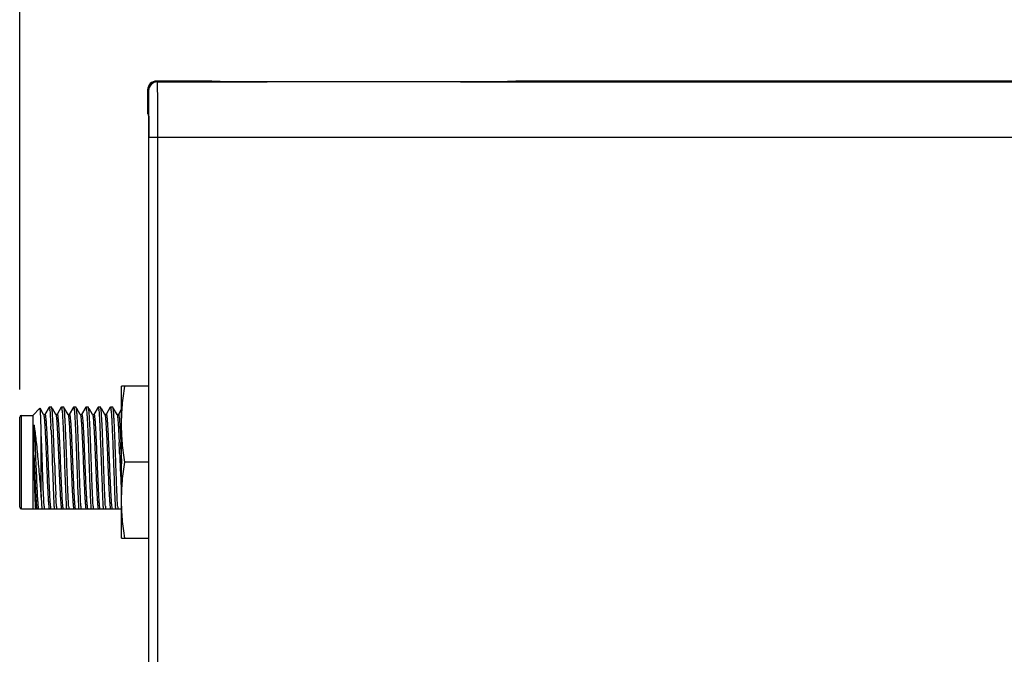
# Model space of a CAD drawing. Header units: inches. Extents: x 0 to 22, y 0 to 17.
# Tile 11 of 35: x 8.4 to 10.6, y 9.8 to 11.2. Entities that reach past the tile are written whole.
import ezdxf

# ---------------------------------------------------------------- set-up
doc = ezdxf.new("R2010")
doc.units = ezdxf.units.IN
doc.header["$LTSCALE"] = 1.21
doc.header["$MEASUREMENT"] = 0
doc.layers.get('0').update_dxf_attribs({"linetype": 'CONTINUOUS'})
doc.layers.add('DIMENSIONS', color=7, linetype='CONTINUOUS')
doc.styles.get("Standard").update_dxf_attribs({"font": 'txt', "width": 0.8})
doc.dimstyles.new('DIMSTYLE_1', dxfattribs={"dimtxt": 0.125, "dimasz": 0.18, "dimexe": 0.18, "dimexo": 0.0625, "dimgap": 0.09, "dimtad": 0, "dimtih": 1, "dimtoh": 1, "dimdec": 3, "dimzin": 4, "dimdsep": 46, "dimtxsty": 'STANDARD', "dimblk": '_FILLED', "dimblk1": '_FILLED', "dimblk2": '_FILLED', "dimcen": 0.09, "dimadec": 0, "dimazin": 0, "dimtp": 0.01, "dimtm": 0.01, "dimtfac": 1, "dimtdec": 3, "dimtofl": 0, "dimtmove": 0, "dimatfit": 3, "dimldrblk": '_FILLED', "dimfxl": 1, "dimtolj": 1, "dimtzin": 4, "dimarcsym": 0})

# ---------------------------------------------------------------- blocks, each defined once
blk = doc.blocks.new('_FILLED')
at = {"color": 0, "linetype": 'BYBLOCK'}
blk.add_solid([(0, 0), (-1, 0.174), (-1, -0.174)], dxfattribs=at)
blk = doc.blocks.new('*D18')
at = {"layer": 'DIMENSIONS', "color": 2, "linetype": 'CONTINUOUS'}
for p, q in [((8.4161, 10.356), (8.4161, 11.769)), ((12.7061, 11.1158), (12.7061, 11.769)), ((8.4161, 11.644), (9.7861, 11.644)), ((12.7061, 11.644), (11.3361, 11.644))]:
    blk.add_line(p, q, dxfattribs=at)
at = {"layer": 'DIMENSIONS', "color": 2, "linetype": 'CONTINUOUS', "xscale": 0.18, "yscale": 0.18, "zscale": 0.18, "rotation": 180}
blk.add_blockref('_FILLED', (8.4161, 11.644), dxfattribs=at)
at = {"layer": 'DIMENSIONS', "color": 2, "linetype": 'CONTINUOUS', "xscale": 0.18, "yscale": 0.18, "zscale": 0.18}
blk.add_blockref('_FILLED', (12.7061, 11.644), dxfattribs=at)
at = {"layer": 'DIMENSIONS', "color": 2, "linetype": 'CONTINUOUS', "insert": (10.5611, 11.7065), "char_height": 0.125, "width": 1.425, "attachment_point": 2, "line_spacing_factor": 0.9}
blk.add_mtext('4.290{\\Ftxt.shx;\\W1.000000;\\H0.125000; }[108.97]', dxfattribs=at)

msp = doc.modelspace()

# ---------------------------------------------------------------- linework, layer by layer
at = {"color": 9, "linetype": 'CONTINUOUS'}
for p, q in [((8.7283, 11.0533), (8.7261, 11.0555)), ((8.7283, 11.0533), (8.9771, 11.0535)), ((9.4151, 11.0535), (10.6984, 11.0533)), ((8.7083, 11.0333), (8.7061, 11.0355)), ((8.7091, 10.9795), (8.7091, 10.9805)), ((8.7092, 10.9283), (11.2058, 10.9283)), ((8.7292, 6.1168), (8.7292, 10.9283)), ((8.4201, 10.0855), (8.4201, 10.2974)), ((8.6411, 10.2965), (8.6415, 10.2934)), ((8.6415, 10.2934), (8.642, 10.2895)), ((8.6402, 10.2654), (8.6416, 10.2357)), ((8.6436, 10.2654), (8.6451, 10.2357)), ((8.6461, 10.2114), (8.6471, 10.1875)), ((8.4803, 10.1911), (8.481, 10.1759)), ((8.4851, 10.0955), (8.4857, 10.0894)), ((8.4857, 10.0894), (8.4862, 10.0858)), ((8.5413, 10.0894), (8.5418, 10.0858)), ((8.569, 10.0894), (8.5696, 10.0858)), ((8.5968, 10.0894), (8.5973, 10.0858)), ((8.6246, 10.0893), (8.6251, 10.0858))]:
    msp.add_line(p, q, dxfattribs=at)
at = {"color": 7, "linetype": 'CONTINUOUS'}
for p, q in [((8.7261, 11.0555), (8.8511, 11.0555)), ((8.8521, 11.0546), (8.8511, 11.0555)), ((9.4151, 11.0535), (8.9771, 11.0535)), ((9.5411, 11.0555), (9.5401, 11.0546)), ((9.5411, 11.0555), (12.2861, 11.0555)), ((8.7061, 11.0355), (8.7061, 10.9816)), ((8.7083, 10.9794), (8.7061, 10.9816)), ((8.7087, 10.9283), (8.7087, 10.9314)), ((8.7092, 6.1168), (8.7092, 10.9283)), ((8.4461, 10.2975), (8.4621, 10.3136)), ((8.4702, 10.2998), (8.4623, 10.3135)), ((8.4826, 10.3163), (8.4731, 10.2998)), ((8.4826, 10.3163), (8.4828, 10.3165)), ((8.4882, 10.3165), (8.4828, 10.3165)), ((8.4885, 10.3163), (8.4882, 10.3165)), ((8.498, 10.2998), (8.4903, 10.3132)), ((8.5103, 10.3163), (8.5008, 10.2998)), ((8.5103, 10.3163), (8.5106, 10.3165)), ((8.516, 10.3165), (8.5106, 10.3165)), ((8.5162, 10.3163), (8.516, 10.3165)), ((8.5258, 10.2998), (8.518, 10.3132)), ((8.5381, 10.3163), (8.5286, 10.2998)), ((8.5381, 10.3163), (8.5384, 10.3165)), ((8.5437, 10.3165), (8.5384, 10.3165)), ((8.544, 10.3163), (8.5437, 10.3165)), ((8.5535, 10.2998), (8.5458, 10.3132)), ((8.5659, 10.3163), (8.5564, 10.2998)), ((8.5659, 10.3163), (8.5662, 10.3165)), ((8.5715, 10.3165), (8.5662, 10.3165)), ((8.5718, 10.3163), (8.5715, 10.3165)), ((8.5813, 10.2998), (8.5736, 10.3132)), ((8.5937, 10.3163), (8.5841, 10.2998)), ((8.5937, 10.3163), (8.5939, 10.3165)), ((8.5993, 10.3165), (8.5939, 10.3165)), ((8.5996, 10.3163), (8.5993, 10.3165)), ((8.6091, 10.2998), (8.6014, 10.3132)), ((8.6214, 10.3163), (8.6119, 10.2998)), ((8.6214, 10.3163), (8.6217, 10.3165)), ((8.6271, 10.3165), (8.6217, 10.3165)), ((8.6273, 10.3163), (8.6271, 10.3165)), ((8.6368, 10.2998), (8.6291, 10.3132)), ((8.6469, 10.3124), (8.6397, 10.2998)), ((8.4161, 10.2935), (8.4161, 10.2937)), ((8.4161, 10.0895), (8.4161, 10.2935)), ((8.4201, 10.2975), (8.4461, 10.2975)), ((8.4461, 10.2975), (8.4461, 10.0855)), ((8.4702, 10.2999), (8.4702, 10.2998)), ((8.4703, 10.2998), (8.4702, 10.2999)), ((8.4709, 10.2993), (8.4703, 10.2998)), ((8.4731, 10.2998), (8.4731, 10.2999)), ((8.4845, 10.3084), (8.4849, 10.3039)), ((8.498, 10.2999), (8.498, 10.2998)), ((8.5122, 10.3086), (8.5126, 10.3042)), ((8.5258, 10.2998), (8.5257, 10.2999)), ((8.5257, 10.2999), (8.5258, 10.2998)), ((8.5264, 10.2993), (8.5258, 10.2998)), ((8.5286, 10.2998), (8.5286, 10.2999)), ((8.54, 10.3084), (8.5404, 10.3039)), ((8.5536, 10.2998), (8.5535, 10.2999)), ((8.5535, 10.2999), (8.5535, 10.2998)), ((8.5542, 10.2993), (8.5536, 10.2998)), ((8.5564, 10.2998), (8.5564, 10.2999)), ((8.5678, 10.3084), (8.5682, 10.3039)), ((8.5813, 10.2998), (8.5813, 10.2999)), ((8.5813, 10.2999), (8.5813, 10.2998)), ((8.582, 10.2993), (8.5813, 10.2998)), ((8.5841, 10.2998), (8.5842, 10.2999)), ((8.5955, 10.3084), (8.5959, 10.3039)), ((8.6091, 10.2998), (8.6091, 10.2998)), ((8.6092, 10.2997), (8.6091, 10.2998)), ((8.6119, 10.2998), (8.6119, 10.2999)), ((8.6233, 10.3082), (8.6237, 10.3036)), ((8.6369, 10.2998), (8.6368, 10.2999)), ((8.6368, 10.2999), (8.6368, 10.2998)), ((8.6375, 10.2993), (8.6369, 10.2998)), ((8.6397, 10.2998), (8.6397, 10.2999)), ((8.4651, 10.1113), (8.4651, 10.253)), ((8.4871, 10.2639), (8.4895, 10.2006)), ((8.4895, 10.2006), (8.4897, 10.1949)), ((8.4954, 10.1846), (8.4946, 10.2072)), ((8.4897, 10.1949), (8.4899, 10.1892)), ((8.4899, 10.1892), (8.4903, 10.1779)), ((8.4903, 10.1779), (8.4927, 10.1155)), ((8.4651, 10.1113), (8.4665, 10.0852)), ((8.4927, 10.1155), (8.4929, 10.1111)), ((8.4993, 10.0911), (8.498, 10.1173)), ((8.4161, 10.0895), (8.4161, 10.0893)), ((8.4524, 10.0852), (8.452, 10.0915)), ((8.4201, 10.0855), (8.4461, 10.0855)), ((8.6471, 10.0852), (8.4465, 10.0852))]:
    msp.add_line(p, q, dxfattribs=at)
at = {"color": 6, "linetype": 'CONTINUOUS'}
for p, q in [((8.6471, 10.0868), (8.6471, 10.3635)), ((8.7092, 10.3635), (8.6471, 10.3635)), ((8.7092, 10.1915), (8.6542, 10.1915)), ((8.6471, 10.0195), (8.6471, 10.0852)), ((8.6471, 10.0195), (8.7092, 10.0195))]:
    msp.add_line(p, q, dxfattribs=at)
at = {"color": 7, "linetype": 'CONTINUOUS'}
for points in [[(8.4731, 10.2999), (8.473, 10.2997), (8.4715, 10.2991), (8.4709, 10.2993)], [(8.5008, 10.2998), (8.4998, 10.2992), (8.4981, 10.2997), (8.498, 10.2999)], [(8.5286, 10.2999), (8.5285, 10.2997), (8.5271, 10.2991), (8.5264, 10.2993)], [(8.5564, 10.2999), (8.5563, 10.2997), (8.5549, 10.2991), (8.5542, 10.2993)], [(8.5842, 10.2999), (8.5841, 10.2997), (8.5826, 10.2991), (8.582, 10.2993)], [(8.6119, 10.2999), (8.6117, 10.2996), (8.6096, 10.2994), (8.6092, 10.2997)], [(8.6397, 10.2999), (8.6396, 10.2997), (8.6382, 10.2991), (8.6375, 10.2993)]]:
    msp.add_lwpolyline(points, dxfattribs=at)
at = {"color": 9, "linetype": 'CONTINUOUS'}
for centre, radius, start, end in [((8.7283, 11.0333), 0.02, 90.0053, 179.9947), ((-2.3396, 10.9288), 11.0489, 359.99742, 0.26271), ((1.4668, 9.917), 7.1819, 2.3497, 2.54378), ((1.4702, 9.917), 7.1819, 2.3497, 2.54378), ((8.9119, 10.1323), 0.4284, 184.231, 184.927), ((8.4928, 10.0925), 0.0384, 189.2803, 190.3535), ((8.4828, 10.0907), 0.0282, 190.3918, 191.3096), ((8.4965, 10.0926), 0.0386, 189.3968, 190.1406), ((8.4874, 10.091), 0.0294, 190.148, 191.2911), ((8.5152, 10.091), 0.0294, 190.1495, 191.2912), ((8.543, 10.091), 0.0294, 190.1411, 191.2905), ((8.5707, 10.091), 0.0294, 190.1495, 191.2912), ((8.5985, 10.091), 0.0294, 190.1495, 191.2912), ((8.6263, 10.091), 0.0294, 190.1495, 191.2912), ((8.654, 10.091), 0.0294, 190.1489, 191.2911)]:
    msp.add_arc(centre, radius, start, end, dxfattribs=at)
at = {"color": 7, "linetype": 'CONTINUOUS'}
for centre, radius, start, end in [((8.4201, 10.2935), 0.004, 90, 177), ((8.3479, 10.2949), 0.1373, 5.6464, 6.4414), ((8.3824, 10.2956), 0.1304, 5.732, 6.5538), ((8.4034, 10.2949), 0.1373, 5.6464, 6.4413), ((8.4312, 10.2949), 0.1373, 5.6465, 6.4414), ((8.4589, 10.2949), 0.1373, 5.6464, 6.4413), ((8.4813, 10.2943), 0.1427, 5.5835, 6.3563), ((5.7465, 10.1454), 2.7432, 2.4756, 2.6626), ((6.9808, 10.2046), 1.5128, 2.9209, 3.0662), ((6.0428, 10.1583), 2.4519, 2.4846, 2.8843), ((0.926, 9.9453), 7.5731, 1.98165, 2.41605), ((17.8948, 10.5066), 9.4049, 181.96189, 182.29073), ((10.476, 10.2024), 1.9852, 182.6378, 182.9917), ((12.2358, 10.2813), 3.7414, 182.3074, 182.5121), ((8.4201, 10.0895), 0.004, 183, 270), ((9.2104, 10.1347), 0.7402, 183.3451, 183.8372), ((9.8241, 10.1689), 1.3325, 183.0161, 183.1757), ((9.4015, 10.1453), 0.9092, 183.1635, 183.7892), ((9.23, 10.1342), 0.732, 183.3718, 183.8382), ((9.267, 10.1348), 0.7413, 183.3415, 183.837), ((9.2948, 10.1348), 0.7413, 183.3415, 183.837), ((9.3226, 10.1348), 0.7413, 183.3415, 183.837), ((9.3501, 10.1348), 0.741, 183.3424, 183.837), ((9.3781, 10.1348), 0.7413, 183.3415, 183.837)]:
    msp.add_arc(centre, radius, start, end, dxfattribs=at)
for centre, major_axis, ratio, start_param, end_param in [((8.7261, 11.0355), (0.0141, -0.0141), 0.999924, 2.356233, 3.926953), ((8.7083, 10.9314), (0, 0.048), 0.008727, -1.570796, -0.008727)]:
    msp.add_ellipse(centre, major_axis=major_axis, ratio=ratio, start_param=start_param, end_param=end_param, dxfattribs=at)
at = {"color": 9, "linetype": 'CONTINUOUS'}
for points, knots in [([(8.7292, 10.9283), (8.7292, 10.9364), (8.7292, 10.9484), (8.7292, 10.9643), (8.7292, 10.9757), (8.7291, 10.9867), (8.7291, 10.9972), (8.729, 11.007), (8.729, 11.016), (8.7289, 11.0242), (8.7288, 11.0315), (8.7288, 11.037), (8.7287, 11.0409), (8.7287, 11.0434), (8.7286, 11.0456), (8.7286, 11.0476), (8.7286, 11.0492), (8.7285, 11.0504), (8.7285, 11.0513), (8.7285, 11.0518), (8.7284, 11.0522), (8.7284, 11.0526), (8.7284, 11.0529), (8.7284, 11.0531), (8.7284, 11.0532), (8.7283, 11.0533), (8.7283, 11.0533)], [0, 0, 0, 0, 0.193947, 0.28872, 0.380672, 0.468971, 0.552802, 0.631388, 0.703973, 0.769835, 0.828375, 0.879025, 0.901232, 0.921295, 0.93917, 0.954811, 0.968173, 0.979221, 0.983872, 0.987939, 0.99142, 0.994314, 0.996618, 0.998332, 0.999456, 1, 1, 1, 1]), ([(8.7091, 10.9805), (8.7091, 10.9843), (8.7091, 10.9915), (8.709, 11.0003), (8.7089, 11.0068), (8.7089, 11.0111), (8.7088, 11.0151), (8.7088, 11.0188), (8.7087, 11.022), (8.7087, 11.0249), (8.7086, 11.0273), (8.7086, 11.0291), (8.7085, 11.0303), (8.7085, 11.0311), (8.7085, 11.0317), (8.7085, 11.0322), (8.7084, 11.0327), (8.7084, 11.0329), (8.7084, 11.0331), (8.7084, 11.0332), (8.7084, 11.0333), (8.7083, 11.0333), (8.7083, 11.0333)], [0, 0, 0, 0, 0.215617, 0.410903, 0.499825, 0.582439, 0.658412, 0.727413, 0.789126, 0.843315, 0.889763, 0.928253, 0.944448, 0.958591, 0.970673, 0.980688, 0.988627, 0.994486, 0.996635, 0.998265, 0.99938, 1, 1, 1, 1]), ([(8.4702, 10.2998), (8.4703, 10.2997), (8.4704, 10.2995), (8.4706, 10.2988), (8.4709, 10.2975), (8.4712, 10.2957), (8.4714, 10.2942), (8.4715, 10.2934)], [0, 0, 0, 0, 0.05664, 0.132374, 0.342745, 0.632205, 1, 1, 1, 1]), ([(8.4715, 10.2934), (8.4717, 10.2913), (8.4722, 10.2864), (8.4728, 10.278), (8.4734, 10.2679), (8.474, 10.2562), (8.4747, 10.2431), (8.4755, 10.2238), (8.4766, 10.1986), (8.4778, 10.1684), (8.4788, 10.144), (8.4797, 10.126), (8.4803, 10.1144), (8.4809, 10.1044), (8.4814, 10.0983), (8.4816, 10.0955)], [0, 0, 0, 0, 0.032603, 0.075132, 0.126724, 0.186324, 0.252705, 0.324499, 0.47832, 0.635154, 0.782118, 0.848068, 0.907147, 0.958139, 1, 1, 1, 1]), ([(8.4731, 10.2999), (8.4731, 10.2999), (8.4732, 10.3), (8.4733, 10.3001), (8.4734, 10.3001), (8.4736, 10.3), (8.4737, 10.2999), (8.4738, 10.2996), (8.4739, 10.2993), (8.474, 10.299), (8.4741, 10.2985), (8.4743, 10.2978), (8.4745, 10.2967), (8.4747, 10.2952), (8.4749, 10.294), (8.4749, 10.2934)], [0, 0, 0, 0, 0.025574, 0.044252, 0.059941, 0.078545, 0.10401, 0.137958, 0.181047, 0.233574, 0.295683, 0.367437, 0.539923, 0.750911, 1, 1, 1, 1]), ([(8.4749, 10.2934), (8.4752, 10.2911), (8.4757, 10.2858), (8.4763, 10.2768), (8.477, 10.2658), (8.4777, 10.253), (8.4783, 10.2388), (8.4792, 10.2181), (8.4799, 10.202), (8.4803, 10.1911)], [0, 0, 0, 0, 0.067569, 0.156653, 0.26522, 0.390762, 0.530371, 0.680805, 1, 1, 1, 1]), ([(8.498, 10.2998), (8.498, 10.2997), (8.4982, 10.2995), (8.4984, 10.2988), (8.4986, 10.2976), (8.4989, 10.2958), (8.4991, 10.2945), (8.4992, 10.2937)], [0, 0, 0, 0, 0.05738, 0.133632, 0.344377, 0.633386, 1, 1, 1, 1]), ([(8.4992, 10.2937), (8.4994, 10.2922), (8.4997, 10.2888), (8.5002, 10.2831), (8.5007, 10.2763), (8.5013, 10.2654), (8.5021, 10.2497), (8.5031, 10.2291), (8.504, 10.2067), (8.5049, 10.1835), (8.5059, 10.1608), (8.5065, 10.1459), (8.5069, 10.1387)], [0, 0, 0, 0, 0.02959, 0.066532, 0.110405, 0.160701, 0.278152, 0.413411, 0.560161, 0.711542, 0.860476, 1, 1, 1, 1]), ([(8.5008, 10.2998), (8.5009, 10.2999), (8.5009, 10.3), (8.501, 10.3001), (8.5012, 10.3001), (8.5013, 10.3), (8.5014, 10.2999), (8.5015, 10.2997), (8.5016, 10.2994), (8.5018, 10.2991), (8.5019, 10.2986), (8.502, 10.2979), (8.5022, 10.2969), (8.5025, 10.2954), (8.5026, 10.2943), (8.5027, 10.2937)], [0, 0, 0, 0, 0.027688, 0.047942, 0.064184, 0.082289, 0.106822, 0.139769, 0.181926, 0.233649, 0.295107, 0.366382, 0.538451, 0.749783, 1, 1, 1, 1]), ([(8.5027, 10.2937), (8.5028, 10.2922), (8.5032, 10.2888), (8.5037, 10.2831), (8.5041, 10.2763), (8.5048, 10.2654), (8.5056, 10.2497), (8.5065, 10.2291), (8.5075, 10.2067), (8.5084, 10.1835), (8.5093, 10.1608), (8.51, 10.1459), (8.5103, 10.1387)], [0, 0, 0, 0, 0.02959, 0.066532, 0.110405, 0.160701, 0.278152, 0.413411, 0.560161, 0.711542, 0.860476, 1, 1, 1, 1]), ([(8.5258, 10.2998), (8.5258, 10.2997), (8.5259, 10.2995), (8.5262, 10.2988), (8.5264, 10.2975), (8.5267, 10.2957), (8.5269, 10.2942), (8.527, 10.2934)], [0, 0, 0, 0, 0.05664, 0.132374, 0.342745, 0.632205, 1, 1, 1, 1]), ([(8.527, 10.2934), (8.5271, 10.2923), (8.5274, 10.2899), (8.5279, 10.2841), (8.5285, 10.2755), (8.5292, 10.2636), (8.5299, 10.2498), (8.5306, 10.2345), (8.5313, 10.2181), (8.532, 10.2009), (8.5327, 10.1836), (8.5334, 10.1664), (8.5341, 10.1499), (8.5348, 10.1345), (8.5355, 10.1205), (8.5362, 10.1084), (8.5368, 10.0997), (8.5373, 10.0938), (8.5377, 10.0903), (8.538, 10.0875), (8.5383, 10.0859), (8.5384, 10.0852)], [0, 0, 0, 0, 0.016183, 0.035433, 0.082627, 0.140377, 0.20719, 0.281334, 0.360883, 0.443771, 0.527842, 0.610911, 0.690819, 0.765489, 0.832981, 0.891546, 0.939669, 0.959418, 0.976119, 0.989671, 1, 1, 1, 1]), ([(8.5286, 10.2999), (8.5287, 10.2999), (8.5287, 10.3), (8.5288, 10.3001), (8.529, 10.3001), (8.5291, 10.3), (8.5292, 10.2999), (8.5293, 10.2996), (8.5294, 10.2993), (8.5296, 10.299), (8.5297, 10.2985), (8.5298, 10.2978), (8.53, 10.2967), (8.5303, 10.2952), (8.5304, 10.294), (8.5305, 10.2934)], [0, 0, 0, 0, 0.025574, 0.044252, 0.059941, 0.078545, 0.10401, 0.137958, 0.181047, 0.233574, 0.295683, 0.367437, 0.539923, 0.750911, 1, 1, 1, 1]), ([(8.5305, 10.2934), (8.5307, 10.2911), (8.5312, 10.2858), (8.5319, 10.2768), (8.5325, 10.2658), (8.5332, 10.253), (8.5339, 10.2388), (8.5348, 10.2181), (8.5359, 10.1912), (8.537, 10.1643), (8.5379, 10.1435), (8.5385, 10.1294), (8.5392, 10.1167), (8.5399, 10.1058), (8.5405, 10.0969), (8.541, 10.0916), (8.5413, 10.0894)], [0, 0, 0, 0, 0.033868, 0.078521, 0.132939, 0.195866, 0.265843, 0.341247, 0.50124, 0.661059, 0.736248, 0.805932, 0.868494, 0.922483, 0.966655, 1, 1, 1, 1]), ([(8.5535, 10.2998), (8.5536, 10.2997), (8.5537, 10.2995), (8.5539, 10.2988), (8.5542, 10.2975), (8.5545, 10.2957), (8.5547, 10.2942), (8.5548, 10.2934)], [0, 0, 0, 0, 0.05664, 0.132374, 0.342745, 0.632205, 1, 1, 1, 1]), ([(8.5548, 10.2934), (8.5549, 10.2923), (8.5552, 10.2899), (8.5557, 10.2841), (8.5563, 10.2755), (8.557, 10.2636), (8.5577, 10.2498), (8.5584, 10.2345), (8.5591, 10.2181), (8.5598, 10.2009), (8.5605, 10.1836), (8.5612, 10.1664), (8.5619, 10.1499), (8.5626, 10.1345), (8.5633, 10.1205), (8.564, 10.1084), (8.5646, 10.0997), (8.5651, 10.0938), (8.5654, 10.0903), (8.5658, 10.0875), (8.5661, 10.0859), (8.5662, 10.0852)], [0, 0, 0, 0, 0.016183, 0.035433, 0.082627, 0.140377, 0.20719, 0.281334, 0.360883, 0.443771, 0.527842, 0.610911, 0.690819, 0.765489, 0.832981, 0.891546, 0.939669, 0.959418, 0.976119, 0.989671, 1, 1, 1, 1]), ([(8.5564, 10.2999), (8.5564, 10.2999), (8.5565, 10.3), (8.5566, 10.3001), (8.5568, 10.3001), (8.5569, 10.3), (8.557, 10.2999), (8.5571, 10.2996), (8.5572, 10.2993), (8.5573, 10.299), (8.5574, 10.2985), (8.5576, 10.2978), (8.5578, 10.2967), (8.558, 10.2952), (8.5582, 10.294), (8.5582, 10.2934)], [0, 0, 0, 0, 0.025574, 0.044252, 0.059941, 0.078545, 0.10401, 0.137958, 0.181047, 0.233574, 0.295683, 0.367437, 0.539923, 0.750911, 1, 1, 1, 1]), ([(8.5582, 10.2934), (8.5585, 10.2911), (8.559, 10.2858), (8.5597, 10.2768), (8.5603, 10.2658), (8.561, 10.253), (8.5616, 10.2388), (8.5625, 10.2181), (8.5636, 10.1912), (8.5647, 10.1643), (8.5656, 10.1435), (8.5663, 10.1294), (8.567, 10.1167), (8.5676, 10.1058), (8.5683, 10.0969), (8.5688, 10.0916), (8.569, 10.0894)], [0, 0, 0, 0, 0.033868, 0.078521, 0.132939, 0.195866, 0.265843, 0.341247, 0.50124, 0.661059, 0.736248, 0.805932, 0.868494, 0.922483, 0.966655, 1, 1, 1, 1]), ([(8.5813, 10.2998), (8.5814, 10.2997), (8.5815, 10.2995), (8.5817, 10.2988), (8.582, 10.2975), (8.5823, 10.2957), (8.5825, 10.2942), (8.5825, 10.2934)], [0, 0, 0, 0, 0.05664, 0.132374, 0.342745, 0.632205, 1, 1, 1, 1]), ([(8.5825, 10.2934), (8.5827, 10.2923), (8.5829, 10.2899), (8.5834, 10.2841), (8.584, 10.2755), (8.5847, 10.2636), (8.5854, 10.2498), (8.5861, 10.2345), (8.5868, 10.2181), (8.5875, 10.2009), (8.5883, 10.1836), (8.589, 10.1664), (8.5897, 10.1499), (8.5904, 10.1345), (8.5911, 10.1205), (8.5918, 10.1084), (8.5924, 10.0997), (8.5929, 10.0938), (8.5932, 10.0903), (8.5936, 10.0875), (8.5938, 10.0859), (8.594, 10.0852)], [0, 0, 0, 0, 0.016183, 0.035433, 0.082627, 0.140377, 0.20719, 0.281334, 0.360883, 0.443771, 0.527842, 0.610911, 0.690819, 0.765489, 0.832981, 0.891546, 0.939669, 0.959418, 0.976119, 0.989671, 1, 1, 1, 1]), ([(8.5842, 10.2999), (8.5842, 10.2999), (8.5843, 10.3), (8.5844, 10.3001), (8.5845, 10.3001), (8.5846, 10.3), (8.5848, 10.2999), (8.5849, 10.2996), (8.585, 10.2993), (8.5851, 10.299), (8.5852, 10.2985), (8.5854, 10.2978), (8.5856, 10.2967), (8.5858, 10.2952), (8.5859, 10.294), (8.586, 10.2934)], [0, 0, 0, 0, 0.025574, 0.044252, 0.059941, 0.078545, 0.10401, 0.137958, 0.181047, 0.233574, 0.295683, 0.367437, 0.539923, 0.750911, 1, 1, 1, 1]), ([(8.586, 10.2934), (8.5863, 10.2911), (8.5868, 10.2858), (8.5874, 10.2768), (8.5881, 10.2658), (8.5887, 10.253), (8.5894, 10.2388), (8.5903, 10.2181), (8.5914, 10.1912), (8.5925, 10.1643), (8.5934, 10.1435), (8.5941, 10.1294), (8.5947, 10.1167), (8.5954, 10.1058), (8.596, 10.0969), (8.5965, 10.0916), (8.5968, 10.0894)], [0, 0, 0, 0, 0.033868, 0.078521, 0.132939, 0.195866, 0.265843, 0.341247, 0.50124, 0.661059, 0.736248, 0.805932, 0.868494, 0.922483, 0.966655, 1, 1, 1, 1]), ([(8.6091, 10.2998), (8.6092, 10.2997), (8.6093, 10.2994), (8.6095, 10.2987), (8.6098, 10.2974), (8.6101, 10.2955), (8.6103, 10.294), (8.6103, 10.2932)], [0, 0, 0, 0, 0.057605, 0.134105, 0.345178, 0.634085, 1, 1, 1, 1]), ([(8.6103, 10.2932), (8.6105, 10.292), (8.6107, 10.2896), (8.6112, 10.2838), (8.6118, 10.2751), (8.6125, 10.2632), (8.6132, 10.2493), (8.6139, 10.234), (8.6146, 10.2176), (8.6153, 10.2005), (8.616, 10.1832), (8.6167, 10.1661), (8.6174, 10.1496), (8.6181, 10.1343), (8.6188, 10.1204), (8.6195, 10.1083), (8.6201, 10.0996), (8.6206, 10.0938), (8.621, 10.0903), (8.6213, 10.0875), (8.6216, 10.0859), (8.6217, 10.0852)], [0, 0, 0, 0, 0.016425, 0.035895, 0.08346, 0.141486, 0.208481, 0.282718, 0.362277, 0.445104, 0.529057, 0.611965, 0.691685, 0.766155, 0.833453, 0.891842, 0.939822, 0.959514, 0.976171, 0.98969, 1, 1, 1, 1]), ([(8.6119, 10.2999), (8.612, 10.2999), (8.612, 10.3), (8.6122, 10.3001), (8.6123, 10.3001), (8.6124, 10.3), (8.6125, 10.2999), (8.6126, 10.2996), (8.6128, 10.2993), (8.6129, 10.2989), (8.613, 10.2985), (8.6132, 10.2977), (8.6134, 10.2966), (8.6136, 10.295), (8.6137, 10.2938), (8.6138, 10.2932)], [0, 0, 0, 0, 0.025109, 0.043355, 0.058756, 0.077292, 0.102823, 0.136895, 0.180133, 0.232818, 0.295082, 0.366982, 0.539715, 0.750864, 1, 1, 1, 1]), ([(8.6138, 10.2932), (8.6141, 10.2909), (8.6146, 10.2855), (8.6152, 10.2764), (8.6159, 10.2653), (8.6165, 10.2525), (8.6172, 10.2384), (8.6181, 10.2176), (8.6192, 10.1908), (8.6203, 10.164), (8.6212, 10.1433), (8.6219, 10.1292), (8.6225, 10.1166), (8.6232, 10.1057), (8.6238, 10.0968), (8.6243, 10.0916), (8.6246, 10.0893)], [0, 0, 0, 0, 0.034315, 0.079332, 0.134026, 0.197143, 0.267227, 0.34266, 0.502518, 0.662022, 0.737019, 0.806508, 0.868883, 0.922708, 0.966747, 1, 1, 1, 1]), ([(8.6368, 10.2998), (8.6369, 10.2997), (8.637, 10.2995), (8.6372, 10.2988), (8.6375, 10.2975), (8.6378, 10.2957), (8.638, 10.2942), (8.6381, 10.2934)], [0, 0, 0, 0, 0.05664, 0.132374, 0.342745, 0.632205, 1, 1, 1, 1]), ([(8.6381, 10.2934), (8.6383, 10.2917), (8.6387, 10.2879), (8.6392, 10.2815), (8.6397, 10.2739), (8.64, 10.2684), (8.6402, 10.2654)], [0, 0, 0, 0, 0.182288, 0.411879, 0.685692, 1, 1, 1, 1]), ([(8.6397, 10.2999), (8.6397, 10.2999), (8.6398, 10.3), (8.6399, 10.3001), (8.64, 10.3001), (8.6401, 10.3001), (8.6402, 10.3), (8.6403, 10.2999), (8.6404, 10.2996), (8.6406, 10.299), (8.6409, 10.298), (8.641, 10.2971), (8.6411, 10.2965)], [0, 0, 0, 0, 0.035419, 0.063136, 0.08548, 0.106652, 0.131454, 0.163073, 0.25214, 0.379381, 0.54623, 1, 1, 1, 1]), ([(8.642, 10.2895), (8.6421, 10.2879), (8.6424, 10.2844), (8.643, 10.2763), (8.6434, 10.2699), (8.6436, 10.2654)], [0, 0, 0, 0, 0.201144, 0.436267, 1, 1, 1, 1]), ([(8.4487, 10.2748), (8.4489, 10.2713), (8.4493, 10.264), (8.4502, 10.2478), (8.4512, 10.2253), (8.4523, 10.1968), (8.4535, 10.1679), (8.4545, 10.1446), (8.4553, 10.1274), (8.4559, 10.1161), (8.4565, 10.1063), (8.4571, 10.098), (8.4576, 10.0922), (8.4581, 10.0885), (8.4583, 10.087), (8.4584, 10.0863)], [0, 0, 0, 0, 0.054787, 0.116826, 0.257898, 0.412684, 0.569615, 0.716964, 0.783554, 0.843724, 0.896349, 0.940447, 0.975204, 0.988877, 1, 1, 1, 1]), ([(8.4487, 10.2012), (8.4489, 10.1949), (8.4495, 10.1822), (8.4502, 10.1636), (8.451, 10.1459), (8.4518, 10.1295), (8.4525, 10.1151), (8.4532, 10.1045), (8.4537, 10.0973), (8.4541, 10.093), (8.4545, 10.0894), (8.4548, 10.0873), (8.4549, 10.0864)], [0, 0, 0, 0, 0.166113, 0.329703, 0.485718, 0.629342, 0.756144, 0.86222, 0.906443, 0.944325, 0.975584, 1, 1, 1, 1]), ([(8.6427, 10.2114), (8.643, 10.203), (8.6437, 10.1861), (8.6447, 10.1615), (8.6457, 10.1385), (8.6464, 10.1239), (8.6468, 10.1171)], [0, 0, 0, 0, 0.269129, 0.535069, 0.783228, 1, 1, 1, 1]), ([(8.481, 10.1759), (8.4813, 10.1685), (8.4819, 10.1542), (8.4828, 10.134), (8.4837, 10.1164), (8.4843, 10.1056), (8.4847, 10.1007)], [0, 0, 0, 0, 0.295318, 0.568251, 0.80667, 1, 1, 1, 1]), ([(8.5069, 10.1387), (8.5072, 10.1323), (8.5076, 10.1232), (8.5083, 10.1117), (8.5087, 10.1043), (8.5092, 10.098), (8.5097, 10.0927), (8.5101, 10.089), (8.5104, 10.0866), (8.5106, 10.0856), (8.5107, 10.0852)], [0, 0, 0, 0, 0.354371, 0.509473, 0.647431, 0.766676, 0.865865, 0.943904, 0.974731, 1, 1, 1, 1]), ([(8.5103, 10.1387), (8.5106, 10.1325), (8.5111, 10.1236), (8.5117, 10.1124), (8.5121, 10.1051), (8.5126, 10.0988), (8.513, 10.0935), (8.5135, 10.0893), (8.5138, 10.0868), (8.514, 10.0858)], [0, 0, 0, 0, 0.348742, 0.502188, 0.639426, 0.758986, 0.859594, 0.940197, 1, 1, 1, 1]), ([(8.4816, 10.0955), (8.4818, 10.0935), (8.4821, 10.0906), (8.4825, 10.0872), (8.4828, 10.0858), (8.4829, 10.0852)], [0, 0, 0, 0, 0.596628, 0.822969, 1, 1, 1, 1])]:
    msp.add_open_spline(points, degree=3, knots=knots, dxfattribs=at)
at = {"color": 7, "linetype": 'CONTINUOUS'}
for points, knots in [([(8.9771, 11.0535), (8.969, 11.0535), (8.957, 11.0535), (8.9411, 11.0535), (8.9296, 11.0536), (8.9186, 11.0536), (8.9082, 11.0537), (8.8984, 11.0537), (8.8893, 11.0538), (8.8811, 11.0539), (8.8738, 11.0539), (8.8684, 11.054), (8.8645, 11.0541), (8.862, 11.0541), (8.8598, 11.0542), (8.8578, 11.0542), (8.8561, 11.0543), (8.8549, 11.0543), (8.8541, 11.0544), (8.8536, 11.0544), (8.8532, 11.0544), (8.8528, 11.0544), (8.8525, 11.0545), (8.8523, 11.0545), (8.8522, 11.0545), (8.8521, 11.0545), (8.8521, 11.0546)], [0, 0, 0, 0, 0.193929, 0.288694, 0.380643, 0.468938, 0.55276, 0.631333, 0.703913, 0.769782, 0.828333, 0.878987, 0.901191, 0.92125, 0.939121, 0.95476, 0.968124, 0.979179, 0.983835, 0.987907, 0.991392, 0.99429, 0.996599, 0.998317, 0.999446, 1, 1, 1, 1]), ([(9.5401, 11.0546), (9.5401, 11.0545), (9.54, 11.0545), (9.5399, 11.0545), (9.5397, 11.0545), (9.5394, 11.0544), (9.539, 11.0544), (9.5386, 11.0544), (9.5381, 11.0544), (9.5373, 11.0543), (9.5361, 11.0543), (9.5344, 11.0542), (9.5324, 11.0542), (9.5302, 11.0541), (9.5277, 11.0541), (9.5238, 11.054), (9.5184, 11.0539), (9.5111, 11.0539), (9.5029, 11.0538), (9.4938, 11.0537), (9.484, 11.0537), (9.4736, 11.0536), (9.4626, 11.0536), (9.4511, 11.0535), (9.4352, 11.0535), (9.4232, 11.0535), (9.4151, 11.0535)], [0, 0, 0, 0, 0.000553, 0.001683, 0.003401, 0.005709, 0.008607, 0.012093, 0.016164, 0.02082, 0.031875, 0.045239, 0.060878, 0.078749, 0.098809, 0.121012, 0.171667, 0.230218, 0.296087, 0.368667, 0.44724, 0.531061, 0.619357, 0.711306, 0.806071, 1, 1, 1, 1]), ([(8.4634, 10.303), (8.4633, 10.3038), (8.4633, 10.3052), (8.4631, 10.3071), (8.463, 10.3089), (8.4629, 10.3103), (8.4627, 10.3115), (8.4626, 10.3124), (8.4625, 10.313), (8.4624, 10.3133), (8.4623, 10.3135), (8.4623, 10.3135)], [0, 0, 0, 0, 0.211666, 0.399224, 0.562247, 0.700369, 0.813297, 0.900828, 0.962915, 0.984514, 1, 1, 1, 1]), ([(8.4828, 10.3165), (8.4829, 10.3165), (8.483, 10.3164), (8.4831, 10.3163), (8.4833, 10.316), (8.4834, 10.3156), (8.4836, 10.3149), (8.4837, 10.314), (8.484, 10.3124), (8.4842, 10.3112), (8.4843, 10.3103)], [0, 0, 0, 0, 0.030894, 0.054108, 0.083799, 0.163992, 0.272955, 0.411069, 0.578379, 1, 1, 1, 1]), ([(8.4914, 10.2855), (8.4913, 10.2877), (8.491, 10.2917), (8.4907, 10.2975), (8.4903, 10.3026), (8.49, 10.3069), (8.4897, 10.31), (8.4894, 10.312), (8.4892, 10.3133), (8.489, 10.3143), (8.4889, 10.3152), (8.4887, 10.3158), (8.4885, 10.3162), (8.4885, 10.3163)], [0, 0, 0, 0, 0.208892, 0.395848, 0.559618, 0.699116, 0.813435, 0.860926, 0.901879, 0.936247, 0.964016, 0.985216, 1, 1, 1, 1]), ([(8.5106, 10.3165), (8.5107, 10.3165), (8.5108, 10.3164), (8.5109, 10.3163), (8.511, 10.3161), (8.5112, 10.3156), (8.5113, 10.3149), (8.5115, 10.3141), (8.5117, 10.3126), (8.5119, 10.3114), (8.512, 10.3105)], [0, 0, 0, 0, 0.031276, 0.054597, 0.084355, 0.164594, 0.273521, 0.411541, 0.578716, 1, 1, 1, 1]), ([(8.527, 10.0916), (8.5268, 10.0958), (8.5263, 10.1048), (8.5254, 10.1251), (8.5245, 10.1474), (8.5236, 10.1711), (8.523, 10.1899), (8.5223, 10.2088), (8.5216, 10.2272), (8.521, 10.2448), (8.5203, 10.2612), (8.5197, 10.2739), (8.5193, 10.2831), (8.5189, 10.2893), (8.5186, 10.2949), (8.5183, 10.2999), (8.5179, 10.3043), (8.5176, 10.308), (8.5173, 10.3111), (8.517, 10.3132), (8.5168, 10.3146), (8.5166, 10.3153), (8.5164, 10.3159), (8.5163, 10.3162), (8.5162, 10.3163)], [0, 0, 0, 0, 0.055825, 0.120621, 0.27098, 0.353071, 0.437272, 0.521639, 0.60422, 0.68311, 0.756485, 0.822653, 0.852549, 0.880087, 0.905107, 0.927466, 0.947038, 0.963711, 0.977395, 0.988019, 0.99217, 0.995545, 0.998149, 1, 1, 1, 1]), ([(8.5384, 10.3165), (8.5385, 10.3165), (8.5386, 10.3164), (8.5387, 10.3163), (8.5388, 10.316), (8.5389, 10.3156), (8.5391, 10.3149), (8.5393, 10.314), (8.5395, 10.3124), (8.5397, 10.3112), (8.5398, 10.3103)], [0, 0, 0, 0, 0.030894, 0.054108, 0.083799, 0.163992, 0.272955, 0.411068, 0.578378, 1, 1, 1, 1]), ([(8.5548, 10.0916), (8.5545, 10.0958), (8.5541, 10.1048), (8.5531, 10.1251), (8.5523, 10.1474), (8.5514, 10.1711), (8.5507, 10.1899), (8.5501, 10.2088), (8.5494, 10.2272), (8.5487, 10.2448), (8.5481, 10.2612), (8.5475, 10.2739), (8.5471, 10.2831), (8.5467, 10.2893), (8.5464, 10.2949), (8.5461, 10.2999), (8.5457, 10.3043), (8.5454, 10.308), (8.5451, 10.3111), (8.5448, 10.3132), (8.5445, 10.3146), (8.5444, 10.3153), (8.5442, 10.3159), (8.5441, 10.3162), (8.544, 10.3163)], [0, 0, 0, 0, 0.055825, 0.120621, 0.27098, 0.353071, 0.437272, 0.521639, 0.604221, 0.68311, 0.756485, 0.822653, 0.852549, 0.880087, 0.905107, 0.927466, 0.947038, 0.963711, 0.977395, 0.988019, 0.99217, 0.995545, 0.998149, 1, 1, 1, 1]), ([(8.5662, 10.3165), (8.5662, 10.3165), (8.5663, 10.3164), (8.5664, 10.3163), (8.5666, 10.316), (8.5667, 10.3156), (8.5669, 10.3149), (8.5671, 10.314), (8.5673, 10.3124), (8.5675, 10.3112), (8.5676, 10.3103)], [0, 0, 0, 0, 0.030894, 0.054108, 0.083799, 0.163992, 0.272955, 0.411069, 0.578379, 1, 1, 1, 1]), ([(8.5825, 10.0916), (8.5823, 10.0958), (8.5818, 10.1048), (8.5809, 10.1251), (8.58, 10.1474), (8.5792, 10.1711), (8.5785, 10.1899), (8.5778, 10.2088), (8.5772, 10.2272), (8.5765, 10.2448), (8.5759, 10.2612), (8.5753, 10.2739), (8.5748, 10.2831), (8.5745, 10.2893), (8.5742, 10.2949), (8.5738, 10.2999), (8.5735, 10.3043), (8.5732, 10.308), (8.5728, 10.3111), (8.5725, 10.3132), (8.5723, 10.3146), (8.5721, 10.3153), (8.572, 10.3159), (8.5719, 10.3162), (8.5718, 10.3163)], [0, 0, 0, 0, 0.055825, 0.120621, 0.27098, 0.353071, 0.437273, 0.521639, 0.604221, 0.68311, 0.756485, 0.822653, 0.852549, 0.880087, 0.905107, 0.927466, 0.947038, 0.963711, 0.977395, 0.988019, 0.99217, 0.995545, 0.998149, 1, 1, 1, 1]), ([(8.5939, 10.3165), (8.594, 10.3165), (8.5941, 10.3164), (8.5942, 10.3163), (8.5943, 10.316), (8.5945, 10.3156), (8.5947, 10.3149), (8.5948, 10.314), (8.5951, 10.3124), (8.5952, 10.3112), (8.5953, 10.3103)], [0, 0, 0, 0, 0.030894, 0.054108, 0.083799, 0.163992, 0.272955, 0.411068, 0.578378, 1, 1, 1, 1]), ([(8.6103, 10.0916), (8.6101, 10.0958), (8.6096, 10.1048), (8.6087, 10.1251), (8.6078, 10.1474), (8.6069, 10.1711), (8.6063, 10.1899), (8.6056, 10.2088), (8.6049, 10.2272), (8.6043, 10.2448), (8.6036, 10.2612), (8.6031, 10.2739), (8.6026, 10.2831), (8.6023, 10.2893), (8.6019, 10.2949), (8.6016, 10.2999), (8.6013, 10.3043), (8.6009, 10.308), (8.6006, 10.3111), (8.6003, 10.3132), (8.6001, 10.3146), (8.5999, 10.3153), (8.5997, 10.3159), (8.5996, 10.3162), (8.5996, 10.3163)], [0, 0, 0, 0, 0.055814, 0.120603, 0.270952, 0.353042, 0.437244, 0.521612, 0.604196, 0.68309, 0.756469, 0.82264, 0.852539, 0.880078, 0.9051, 0.927461, 0.947034, 0.963709, 0.977394, 0.988018, 0.99217, 0.995545, 0.998149, 1, 1, 1, 1]), ([(8.6217, 10.3165), (8.6218, 10.3165), (8.6219, 10.3164), (8.622, 10.3163), (8.6221, 10.316), (8.6223, 10.3156), (8.6224, 10.3148), (8.6226, 10.3139), (8.6229, 10.3123), (8.623, 10.311), (8.6231, 10.3101)], [0, 0, 0, 0, 0.030605, 0.053738, 0.083379, 0.163539, 0.27253, 0.410714, 0.578126, 1, 1, 1, 1]), ([(8.6381, 10.0916), (8.6378, 10.0958), (8.6374, 10.1048), (8.6364, 10.1251), (8.6356, 10.1474), (8.6347, 10.1711), (8.634, 10.1899), (8.6334, 10.2088), (8.6327, 10.2272), (8.6321, 10.2448), (8.6314, 10.2612), (8.6308, 10.2739), (8.6304, 10.2831), (8.63, 10.2893), (8.6297, 10.2949), (8.6294, 10.2999), (8.629, 10.3043), (8.6287, 10.308), (8.6284, 10.3111), (8.6281, 10.3132), (8.6278, 10.3146), (8.6277, 10.3153), (8.6275, 10.3159), (8.6274, 10.3162), (8.6273, 10.3163)], [0, 0, 0, 0, 0.055825, 0.120621, 0.27098, 0.353071, 0.437272, 0.521639, 0.604221, 0.68311, 0.756485, 0.822653, 0.852549, 0.880087, 0.905107, 0.927466, 0.947038, 0.963711, 0.977395, 0.988019, 0.99217, 0.995545, 0.998149, 1, 1, 1, 1]), ([(8.4651, 10.253), (8.465, 10.2582), (8.4647, 10.268), (8.4643, 10.2816), (8.4639, 10.2931), (8.4635, 10.3), (8.4634, 10.303)], [0, 0, 0, 0, 0.312181, 0.587149, 0.818297, 1, 1, 1, 1]), ([(8.4849, 10.3039), (8.485, 10.3018), (8.4853, 10.2973), (8.486, 10.287), (8.4864, 10.2787), (8.4867, 10.2728)], [0, 0, 0, 0, 0.19922, 0.433964, 1, 1, 1, 1]), ([(8.5126, 10.3042), (8.5128, 10.3022), (8.5131, 10.2977), (8.5137, 10.2875), (8.5145, 10.2723), (8.5154, 10.2518), (8.5162, 10.2288), (8.5171, 10.2042), (8.518, 10.1791), (8.5189, 10.1546), (8.5195, 10.1385), (8.5198, 10.1307)], [0, 0, 0, 0, 0.035197, 0.076752, 0.177167, 0.297109, 0.431624, 0.575148, 0.721742, 0.86534, 1, 1, 1, 1]), ([(8.5404, 10.3039), (8.5406, 10.3011), (8.541, 10.295), (8.5416, 10.2849), (8.5422, 10.2732), (8.543, 10.2548), (8.544, 10.2295), (8.5451, 10.1976), (8.5463, 10.1653), (8.5474, 10.1348), (8.5484, 10.1115), (8.5492, 10.0955), (8.5496, 10.0884), (8.5498, 10.0852)], [0, 0, 0, 0, 0.037961, 0.084348, 0.138344, 0.198996, 0.335871, 0.48531, 0.63676, 0.779522, 0.903516, 0.955673, 1, 1, 1, 1]), ([(8.5682, 10.3039), (8.5684, 10.3011), (8.5688, 10.295), (8.5694, 10.2849), (8.57, 10.2732), (8.5708, 10.2548), (8.5718, 10.2295), (8.5729, 10.1976), (8.574, 10.1653), (8.5752, 10.1348), (8.5761, 10.1115), (8.577, 10.0955), (8.5774, 10.0884), (8.5776, 10.0852)], [0, 0, 0, 0, 0.037961, 0.084348, 0.138344, 0.198996, 0.33587, 0.485309, 0.636759, 0.779522, 0.903516, 0.955673, 1, 1, 1, 1]), ([(8.5959, 10.3039), (8.5962, 10.3011), (8.5966, 10.295), (8.5972, 10.2849), (8.5977, 10.2732), (8.5985, 10.2548), (8.5995, 10.2295), (8.6007, 10.1976), (8.6018, 10.1653), (8.6029, 10.1348), (8.6039, 10.1115), (8.6047, 10.0955), (8.6052, 10.0884), (8.6054, 10.0852)], [0, 0, 0, 0, 0.037961, 0.084348, 0.138344, 0.198996, 0.335871, 0.48531, 0.63676, 0.779522, 0.903516, 0.955673, 1, 1, 1, 1]), ([(8.6237, 10.3036), (8.6239, 10.3009), (8.6244, 10.2947), (8.6249, 10.2846), (8.6255, 10.2728), (8.6263, 10.2545), (8.6273, 10.2292), (8.6284, 10.1973), (8.6296, 10.1651), (8.6307, 10.1346), (8.6317, 10.1115), (8.6325, 10.0954), (8.6329, 10.0884), (8.6331, 10.0852)], [0, 0, 0, 0, 0.038195, 0.08477, 0.138908, 0.199656, 0.336597, 0.485967, 0.637257, 0.779821, 0.903634, 0.955721, 1, 1, 1, 1]), ([(8.4487, 10.2012), (8.4486, 10.2049), (8.4484, 10.2122), (8.4482, 10.2229), (8.448, 10.2316), (8.4479, 10.2384), (8.4478, 10.2433), (8.4478, 10.2481), (8.4477, 10.252), (8.4477, 10.255), (8.4477, 10.2573), (8.4477, 10.2594), (8.4477, 10.2616), (8.4477, 10.2637), (8.4477, 10.2657), (8.4477, 10.2674), (8.4477, 10.2687), (8.4478, 10.2697), (8.4478, 10.2707), (8.4478, 10.2715), (8.4478, 10.2721), (8.4479, 10.2726), (8.4479, 10.2731), (8.4479, 10.2736), (8.448, 10.274), (8.448, 10.2744), (8.448, 10.2748), (8.4481, 10.275), (8.4481, 10.2752), (8.4481, 10.2754), (8.4481, 10.2755), (8.4482, 10.2756), (8.4482, 10.2758), (8.4483, 10.2758), (8.4483, 10.2759), (8.4484, 10.2758), (8.4484, 10.2758), (8.4485, 10.2757), (8.4485, 10.2756), (8.4485, 10.2755), (8.4486, 10.2753), (8.4486, 10.2751), (8.4487, 10.2749), (8.4487, 10.2748)], [0, 0, 0, 0, 0.144865, 0.286618, 0.423836, 0.490312, 0.555146, 0.618182, 0.679276, 0.709053, 0.738299, 0.767001, 0.795151, 0.822744, 0.849778, 0.876261, 0.889301, 0.902214, 0.915008, 0.927696, 0.934006, 0.9403, 0.946583, 0.952864, 0.959158, 0.96549, 0.968686, 0.971916, 0.975205, 0.976886, 0.978607, 0.980399, 0.98235, 0.98346, 0.984246, 0.985259, 0.986338, 0.987473, 0.988645, 0.989845, 0.992305, 0.994827, 1, 1, 1, 1]), ([(8.4487, 10.2748), (8.4491, 10.2724), (8.4498, 10.2675), (8.4513, 10.2564), (8.4531, 10.2408), (8.4552, 10.2204), (8.4572, 10.1985), (8.4592, 10.1758), (8.4612, 10.1534), (8.4631, 10.1319), (8.4644, 10.118), (8.4651, 10.1113)], [0, 0, 0, 0, 0.043111, 0.091757, 0.203363, 0.329872, 0.465958, 0.606178, 0.745201, 0.877997, 1, 1, 1, 1]), ([(8.4715, 10.0915), (8.4712, 10.0966), (8.4706, 10.1075), (8.4698, 10.1251), (8.4691, 10.1449), (8.468, 10.1737), (8.4667, 10.2099), (8.4657, 10.2389), (8.4651, 10.253)], [0, 0, 0, 0, 0.093339, 0.203669, 0.327431, 0.460626, 0.737926, 1, 1, 1, 1]), ([(8.452, 10.0915), (8.4519, 10.0944), (8.4516, 10.101), (8.451, 10.1163), (8.4503, 10.139), (8.4495, 10.169), (8.449, 10.1903), (8.4487, 10.2012)], [0, 0, 0, 0, 0.080251, 0.178263, 0.418899, 0.70114, 1, 1, 1, 1]), ([(8.5198, 10.1307), (8.5202, 10.1222), (8.5207, 10.1101), (8.5215, 10.0949), (8.5219, 10.0883), (8.5221, 10.0852)], [0, 0, 0, 0, 0.560944, 0.797671, 1, 1, 1, 1])]:
    msp.add_open_spline(points, degree=3, knots=knots, dxfattribs=at)
at = {"color": 6, "linetype": 'CONTINUOUS'}
for points, knots in [([(8.6471, 10.2775), (8.6471, 10.2847), (8.6474, 10.2991), (8.6493, 10.3278), (8.652, 10.3493), (8.6542, 10.3635)], [0, 0, 0, 0, 0.249761, 0.499639, 1, 1, 1, 1]), ([(8.6542, 10.1915), (8.652, 10.2058), (8.6493, 10.2272), (8.6474, 10.2559), (8.6471, 10.2703), (8.6471, 10.2775)], [0, 0, 0, 0, 0.500361, 0.750239, 1, 1, 1, 1]), ([(8.6471, 10.1055), (8.6471, 10.1127), (8.6474, 10.1271), (8.6493, 10.1558), (8.652, 10.1773), (8.6542, 10.1915)], [0, 0, 0, 0, 0.249761, 0.499639, 1, 1, 1, 1]), ([(8.6542, 10.0195), (8.652, 10.0338), (8.6493, 10.0552), (8.6474, 10.0839), (8.6471, 10.0983), (8.6471, 10.1055)], [0, 0, 0, 0, 0.500361, 0.750239, 1, 1, 1, 1])]:
    msp.add_open_spline(points, degree=3, knots=knots, dxfattribs=at)

# ---------------------------------------------------------------- dimensions: what is measured, and where the dimension line sits
at = {"layer": 'DIMENSIONS', "color": 2, "linetype": 'CONTINUOUS'}
dim = msp.add_linear_dim(base=(8.4161, 11.644), p1=(12.7061, 11.1158), p2=(8.4161, 10.356), angle=180, dimstyle='DIMSTYLE_1', dxfattribs=at)
dim.commit()
dim.dimension.update_dxf_attribs({"geometry": '*D18', "text_midpoint": (10.4111, 11.644), "dimtype": 160})

doc.saveas('drawing.dxf')
